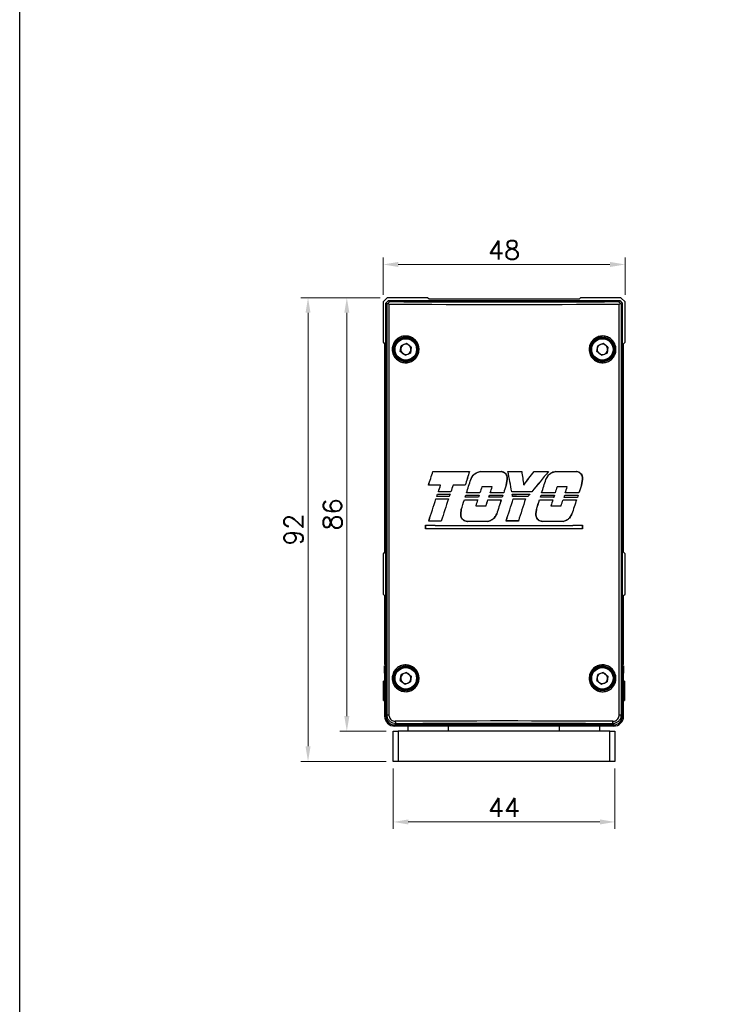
# Model space of a CAD drawing. Header units: inches. Extents: x 0 to 6721, y -3375 to 1330.
# Tile 95 of 196: x 3174 to 3312, y 329 to 524. Entities that reach past the tile are written whole.
import ezdxf

# ---------------------------------------------------------------- set-up
doc = ezdxf.new("R2010")
doc.units = ezdxf.units.IN
doc.header["$MEASUREMENT"] = 0
doc.linetypes.add('SLD-實線', pattern=[0])
doc.layers.add('AM_5', color=3, linetype='Continuous', lineweight=15)
doc.styles.add('尺寸標註', font='romans.shx', dxfattribs={"bigfont": 'CHINESET.SHX'})
doc.dimstyles.new('複本(3) CNS2-1$0', dxfattribs={"dimtxt": 3.7, "dimasz": 3, "dimexe": 1.4, "dimexo": 1.4, "dimgap": 1, "dimtad": 1, "dimtoh": 1, "dimdsep": 46, "dimtxsty": '尺寸標註', "dimcen": 0, "dimclrd": 2, "dimclre": 2, "dimclrt": 3, "dimadec": 0, "dimazin": 2, "dimtp": 0.1, "dimtm": 0.1, "dimtfac": 0.71, "dimtmove": 0, "dimatfit": 0, "dimfxl": 0, "dimlwd": 13, "dimlwe": 13, "dimarcsym": 0})

# ---------------------------------------------------------------- blocks, each defined once
blk = doc.blocks.new('*D317')
at = {"layer": 'AM_5', "color": 2, "lineweight": 13}
for p, q in [((3246.01, 469.55), (3246.01, 476.96)), ((3294.01, 469.55), (3294.01, 476.96)), ((3249.01, 475.56), (3291.01, 475.56))]:
    blk.add_line(p, q, dxfattribs=at)
at = {"layer": 'AM_5', "color": 2}
for points in [[(3249.01, 476.06), (3249.01, 475.06), (3246.01, 475.56)], [(3291.01, 476.06), (3291.01, 475.06), (3294.01, 475.56)]]:
    blk.add_solid(points, dxfattribs=at)
at = {"layer": 'Defpoints', "color": 0}
for p in [(3294.01, 475.56), (3246.01, 468.15), (3294.01, 468.15)]:
    blk.add_point(p, dxfattribs=at)
at = {"layer": 'AM_5', "color": 3, "insert": (3270.01, 478.41), "char_height": 3.7, "attachment_point": 5, "style": '尺寸標註'}
blk.add_mtext('48', dxfattribs=at)
blk = doc.blocks.new('*D318')
at = {"layer": 'AM_5', "color": 2, "lineweight": 13}
for p, q in [((3248.01, 375.57), (3248.01, 363.57)), ((3292.01, 375.57), (3292.01, 363.57)), ((3251.01, 364.97), (3289.01, 364.97))]:
    blk.add_line(p, q, dxfattribs=at)
at = {"layer": 'AM_5', "color": 2}
for points in [[(3251.01, 365.47), (3251.01, 364.47), (3248.01, 364.97)], [(3289.01, 365.47), (3289.01, 364.47), (3292.01, 364.97)]]:
    blk.add_solid(points, dxfattribs=at)
at = {"layer": 'Defpoints', "color": 0}
for p in [(3248.01, 376.97), (3292.01, 376.97), (3292.01, 364.97)]:
    blk.add_point(p, dxfattribs=at)
at = {"layer": 'AM_5', "color": 3, "insert": (3270.01, 367.82), "char_height": 3.7, "attachment_point": 5, "style": '尺寸標註'}
blk.add_mtext('44', dxfattribs=at)
blk = doc.blocks.new('*D319')
at = {"layer": 'AM_5', "color": 2, "lineweight": 13}
for p, q in [((3245.43, 468.97), (3229.71, 468.97)), ((3231.11, 379.97), (3231.11, 465.97)), ((3246.61, 376.97), (3229.71, 376.97))]:
    blk.add_line(p, q, dxfattribs=at)
at = {"layer": 'AM_5', "color": 2}
for points in [[(3230.61, 465.97), (3231.61, 465.97), (3231.11, 468.97)], [(3230.61, 379.97), (3231.61, 379.97), (3231.11, 376.97)]]:
    blk.add_solid(points, dxfattribs=at)
at = {"layer": 'Defpoints', "color": 0}
for p in [(3231.11, 468.97), (3246.83, 468.97), (3248.01, 376.97)]:
    blk.add_point(p, dxfattribs=at)
at = {"layer": 'AM_5', "color": 3, "insert": (3228.26, 422.97), "char_height": 3.7, "attachment_point": 5, "rotation": 90, "style": '尺寸標註'}
blk.add_mtext('92', dxfattribs=at)
blk = doc.blocks.new('*D320')
at = {"layer": 'AM_5', "color": 2, "lineweight": 13}
for p, q in [((3245.43, 468.97), (3237.41, 468.97)), ((3238.81, 465.97), (3238.81, 385.97)), ((3246.61, 382.97), (3237.41, 382.97))]:
    blk.add_line(p, q, dxfattribs=at)
at = {"layer": 'AM_5', "color": 2}
for points in [[(3238.31, 465.97), (3239.31, 465.97), (3238.81, 468.97)], [(3238.31, 385.97), (3239.31, 385.97), (3238.81, 382.97)]]:
    blk.add_solid(points, dxfattribs=at)
at = {"layer": 'Defpoints', "color": 0}
for p in [(3246.83, 468.97), (3238.81, 382.97), (3248.01, 382.97)]:
    blk.add_point(p, dxfattribs=at)
at = {"layer": 'AM_5', "color": 3, "insert": (3235.96, 425.97), "char_height": 3.7, "attachment_point": 5, "rotation": 90, "style": '尺寸標註'}
blk.add_mtext('86', dxfattribs=at)

msp = doc.modelspace()

# ---------------------------------------------------------------- linework, layer by layer
at = {"color": 7, "linetype": 'SLD-實線', "lineweight": 25}
for p, q in [((3246.831, 468.967), (3246.009, 468.145)), ((3254.831, 468.967), (3246.831, 468.967)), ((3255.131, 468.667), (3254.831, 468.967)), ((3285.186, 468.967), (3284.886, 468.667)), ((3293.186, 468.967), (3285.186, 468.967)), ((3294.009, 468.145), (3293.186, 468.967)), ((3246.009, 468.145), (3246.009, 460.145)), ((3246.559, 467.917), (3247.059, 468.417)), ((3246.788, 467.688), (3246.559, 467.917)), ((3246.559, 385.967), (3246.559, 467.917)), ((3246.788, 386.196), (3246.788, 467.688)), ((3247.059, 468.417), (3292.959, 468.417)), ((3247.059, 468.417), (3247.288, 468.188)), ((3247.163, 467.688), (3247.163, 386.196)), ((3284.886, 468.667), (3255.131, 468.667)), ((3292.729, 468.188), (3292.959, 468.417)), ((3292.854, 386.196), (3292.854, 467.688)), ((3292.959, 468.417), (3293.459, 467.917)), ((3293.459, 467.917), (3293.23, 467.688)), ((3293.23, 467.688), (3293.23, 386.196)), ((3293.459, 467.917), (3293.459, 385.967)), ((3294.009, 460.145), (3294.009, 468.145)), ((3246.009, 460.145), (3246.309, 459.845)), ((3246.309, 459.845), (3246.309, 418.467)), ((3249.417, 458.267), (3249.573, 459.437)), ((3250.664, 459.888), (3249.573, 459.437)), ((3251.6, 459.168), (3250.664, 459.888)), ((3251.6, 459.168), (3251.445, 457.998)), ((3288.417, 458.267), (3288.573, 459.437)), ((3289.664, 459.888), (3288.573, 459.437)), ((3290.6, 459.168), (3289.664, 459.888)), ((3290.6, 459.168), (3290.445, 457.998)), ((3293.709, 459.845), (3294.009, 460.145)), ((3293.709, 418.467), (3293.709, 459.845)), ((3250.353, 457.547), (3249.417, 458.267)), ((3250.353, 457.547), (3251.445, 457.998)), ((3289.353, 457.547), (3288.417, 458.267)), ((3289.353, 457.547), (3290.445, 457.998)), ((3255.886, 434.498), (3255.888, 434.494)), ((3263.154, 434.483), (3263.149, 434.479)), ((3265.332, 434.481), (3265.332, 434.477)), ((3269.395, 434.478), (3269.395, 434.475)), ((3270.783, 434.479), (3270.787, 434.475)), ((3273.499, 434.48), (3273.496, 434.476)), ((3275.985, 434.482), (3275.987, 434.478)), ((3278.824, 434.486), (3278.817, 434.482)), ((3280.24, 434.488), (3280.241, 434.485)), ((3284.305, 434.498), (3284.304, 434.495)), ((3254.997, 431.765), (3255.002, 431.769)), ((3257.411, 431.772), (3257.416, 431.775)), ((3259.877, 431.777), (3259.875, 431.781)), ((3262.279, 431.781), (3262.276, 431.785)), ((3263.399, 432.918), (3263.403, 432.917)), ((3270.406, 431.757), (3270.624, 432.936)), ((3270.409, 431.756), (3270.406, 431.757)), ((3270.628, 432.935), (3270.409, 431.756)), ((3270.628, 432.935), (3270.624, 432.936)), ((3273.905, 431.819), (3273.903, 431.81)), ((3278.306, 432.919), (3278.309, 432.918)), ((3285.336, 431.751), (3285.556, 432.932)), ((3285.34, 431.75), (3285.336, 431.751)), ((3285.559, 432.932), (3285.34, 431.75)), ((3285.559, 432.932), (3285.556, 432.932)), ((3256.818, 430.006), (3256.821, 430.002)), ((3256.981, 430.438), (3256.986, 430.442)), ((3259.278, 430), (3259.273, 429.997)), ((3259.449, 430.444), (3259.447, 430.447)), ((3262.431, 429.808), (3262.434, 429.804)), ((3262.544, 430.262), (3262.549, 430.266)), ((3265.07, 429.805), (3265.065, 429.801)), ((3265.22, 430.266), (3265.217, 430.269)), ((3265.608, 431.472), (3265.605, 431.476)), ((3267.147, 429.803), (3267.149, 429.8)), ((3267.262, 430.267), (3267.267, 430.271)), ((3267.65, 431.474), (3267.655, 431.477)), ((3269.779, 429.802), (3269.774, 429.799)), ((3269.93, 430.268), (3269.928, 430.271)), ((3271.535, 430.454), (3271.538, 430.458)), ((3271.618, 429.989), (3271.623, 429.986)), ((3275.114, 429.992), (3275.107, 429.988)), ((3275.481, 430.452), (3275.48, 430.455)), ((3277.34, 429.808), (3277.343, 429.804)), ((3277.453, 430.262), (3277.458, 430.266)), ((3279.989, 429.812), (3279.984, 429.808)), ((3280.134, 430.258), (3280.132, 430.261)), ((3280.523, 431.464), (3280.52, 431.467)), ((3282.046, 429.816), (3282.049, 429.813)), ((3282.153, 430.254), (3282.157, 430.257)), ((3282.539, 431.459), (3282.544, 431.463)), ((3284.716, 429.823), (3284.711, 429.82)), ((3284.855, 430.247), (3284.852, 430.25)), ((3256.493, 429.083), (3256.496, 429.08)), ((3256.668, 429.545), (3256.673, 429.548)), ((3258.96, 429.077), (3258.955, 429.074)), ((3259.132, 429.55), (3259.13, 429.554)), ((3262.131, 428.885), (3262.134, 428.881)), ((3262.289, 429.369), (3262.294, 429.373)), ((3264.771, 428.882), (3264.766, 428.878)), ((3264.93, 429.373), (3264.927, 429.376)), ((3266.811, 428.88), (3266.813, 428.876)), ((3267.007, 429.374), (3267.012, 429.378)), ((3269.443, 428.879), (3269.438, 428.875)), ((3269.64, 429.375), (3269.637, 429.378)), ((3271.707, 429.562), (3271.709, 429.565)), ((3271.822, 429.066), (3271.824, 429.062)), ((3274.262, 429.067), (3274.258, 429.064)), ((3274.758, 429.56), (3274.756, 429.563)), ((3277.041, 428.884), (3277.043, 428.88)), ((3277.199, 429.37), (3277.203, 429.374)), ((3279.688, 428.888), (3279.683, 428.884)), ((3279.844, 429.366), (3279.841, 429.369)), ((3281.711, 428.892), (3281.714, 428.888)), ((3281.899, 429.361), (3281.904, 429.365)), ((3284.379, 428.899), (3284.374, 428.895)), ((3284.564, 429.355), (3284.561, 429.358)), ((3261.412, 426.074), (3261.514, 426.969)), ((3261.412, 426.074), (3261.415, 426.073)), ((3261.517, 426.968), (3261.415, 426.073)), ((3261.514, 426.969), (3261.517, 426.968)), ((3264.383, 427.687), (3264.378, 427.683)), ((3266.423, 427.685), (3266.425, 427.681)), ((3268.541, 426.076), (3268.538, 426.077)), ((3276.324, 426.073), (3276.426, 426.968)), ((3276.324, 426.073), (3276.328, 426.073)), ((3276.429, 426.968), (3276.328, 426.073)), ((3276.426, 426.968), (3276.429, 426.968)), ((3279.299, 427.692), (3279.295, 427.688)), ((3281.324, 427.696), (3281.326, 427.692)), ((3283.467, 426.07), (3283.463, 426.072)), ((3255.062, 424.648), (3255.067, 424.651)), ((3257.541, 424.654), (3257.538, 424.658)), ((3262.729, 424.591), (3262.729, 424.595)), ((3266.793, 424.595), (3266.792, 424.599)), ((3270.407, 424.669), (3270.412, 424.673)), ((3272.846, 424.668), (3272.844, 424.672)), ((3277.638, 424.591), (3277.638, 424.594)), ((3281.703, 424.583), (3281.702, 424.587)), ((3254.424, 423.819), (3254.428, 423.815)), ((3254.424, 423.122), (3254.424, 423.819)), ((3254.424, 423.122), (3254.428, 423.125)), ((3254.428, 423.815), (3254.428, 423.125)), ((3285.593, 423.819), (3285.59, 423.815)), ((3285.59, 423.125), (3285.59, 423.815)), ((3285.593, 423.122), (3285.59, 423.125)), ((3285.593, 423.819), (3285.593, 423.122)), ((3246.309, 418.467), (3246.009, 418.167)), ((3246.009, 418.167), (3246.009, 410.167)), ((3294.009, 418.167), (3293.709, 418.467)), ((3294.009, 410.167), (3294.009, 418.167)), ((3246.009, 410.167), (3246.309, 409.867)), ((3246.309, 409.867), (3246.309, 396.267)), ((3293.709, 409.867), (3294.009, 410.167)), ((3293.709, 396.267), (3293.709, 409.867)), ((3246.309, 396.267), (3246.559, 396.017)), ((3246.309, 395.967), (3246.559, 395.967)), ((3246.309, 394.467), (3246.309, 395.967)), ((3246.488, 396.088), (3246.488, 395.967)), ((3250.664, 394.638), (3249.573, 394.187)), ((3250.664, 394.638), (3251.6, 393.918)), ((3289.664, 394.638), (3288.573, 394.187)), ((3289.664, 394.638), (3290.6, 393.918)), ((3293.459, 396.017), (3293.709, 396.267)), ((3293.459, 395.967), (3293.709, 395.967)), ((3293.529, 395.967), (3293.529, 396.088)), ((3293.709, 395.967), (3293.709, 394.467)), ((3246.309, 392.867), (3246.109, 392.867)), ((3246.109, 389.067), (3246.109, 392.867)), ((3246.309, 394.467), (3246.309, 385.967)), ((3249.417, 393.017), (3249.573, 394.187)), ((3249.417, 393.017), (3250.353, 392.297)), ((3250.353, 392.297), (3251.445, 392.748)), ((3251.6, 393.918), (3251.445, 392.748)), ((3288.417, 393.017), (3288.573, 394.187)), ((3288.417, 393.017), (3289.353, 392.297)), ((3289.353, 392.297), (3290.445, 392.748)), ((3290.6, 393.918), (3290.445, 392.748)), ((3293.709, 385.967), (3293.709, 394.467)), ((3293.909, 392.867), (3293.709, 392.867)), ((3293.909, 392.867), (3293.909, 390.967)), ((3293.909, 390.967), (3293.909, 389.067)), ((3246.109, 389.067), (3246.309, 389.067)), ((3293.709, 389.067), (3293.909, 389.067)), ((3246.559, 385.967), (3246.788, 386.196)), ((3246.788, 386.196), (3247.163, 386.196)), ((3292.854, 386.196), (3293.23, 386.196)), ((3293.23, 386.196), (3293.459, 385.967)), ((3248.009, 376.967), (3248.009, 382.967)), ((3248.009, 382.967), (3249.009, 382.967)), ((3248.543, 384.452), (3248.308, 384.217)), ((3291.709, 384.217), (3248.308, 384.217)), ((3291.709, 383.967), (3248.309, 383.967)), ((3249.009, 382.967), (3249.009, 376.967)), ((3291.009, 382.967), (3249.009, 382.967)), ((3251.009, 382.967), (3251.009, 383.967)), ((3259.009, 382.967), (3259.009, 383.967)), ((3281.009, 382.967), (3281.009, 383.967)), ((3289.009, 382.967), (3289.009, 383.967)), ((3291.009, 376.967), (3291.009, 382.967)), ((3291.009, 382.967), (3292.009, 382.967)), ((3291.709, 384.217), (3291.474, 384.452)), ((3292.009, 382.967), (3292.009, 376.967)), ((3249.009, 376.967), (3248.009, 376.967)), ((3291.009, 376.967), (3249.009, 376.967)), ((3292.009, 376.967), (3291.009, 376.967))]:
    msp.add_line(p, q, dxfattribs=at)
at = {"color": 8, "linetype": 'SLD-實線', "lineweight": 25}
for p, q in [((3246.559, 394.467), (3246.309, 394.467)), ((3293.709, 394.467), (3293.459, 394.467)), ((3246.559, 385.967), (3246.309, 385.967)), ((3293.459, 385.967), (3293.709, 385.967)), ((3248.309, 384.217), (3248.309, 383.967)), ((3291.709, 384.217), (3291.709, 383.967))]:
    msp.add_line(p, q, dxfattribs=at)
msp.add_lwpolyline([(3173.908, 264.762), (3173.908, 769.318), (3728.133, 769.318), (3728.133, 264.762)])
msp.add_lwpolyline([(3173.908, 769.318), (3728.133, 769.318), (3728.133, 0), (3173.908, 0)], close=True)
at = {"color": 7, "linetype": 'SLD-實線', "lineweight": 25}
for centre, radius in [((3250.509, 458.717), 2.4), ((3289.509, 458.717), 2.4), ((3250.509, 458.717), 2.25), ((3250.509, 458.717), 2.125), ((3289.509, 458.717), 2.25), ((3289.509, 458.717), 2.125), ((3250.509, 393.467), 2.4), ((3250.509, 393.467), 2.25), ((3250.509, 393.467), 2.125), ((3289.509, 393.467), 2.4), ((3289.509, 393.467), 2.25), ((3289.509, 393.467), 2.125)]:
    msp.add_circle(centre, radius, dxfattribs=at)
for centre, radius, start, end in [((3250.509, 458.717), 1.022, 112.44828, 172.44828), ((3250.509, 458.717), 1.022, 52.44828, 112.44828), ((3250.509, 458.717), 1.023, 352.44828, 52.44828), ((3289.509, 458.717), 1.023, 112.44828, 172.44828), ((3289.509, 458.717), 1.023, 52.44828, 112.44828), ((3289.509, 458.717), 1.023, 352.44828, 52.44828), ((3250.509, 458.717), 1.023, 172.44828, 232.44828), ((3250.509, 458.717), 1.023, 232.44828, 292.44828), ((3250.509, 458.717), 1.023, 292.44828, 352.44828), ((3289.509, 458.717), 1.022, 172.44828, 232.44828), ((3289.509, 458.717), 1.023, 232.44828, 292.44828), ((3289.509, 458.717), 1.023, 292.44828, 352.44828), ((3250.509, 393.467), 1.023, 172.44828, 232.44828), ((3250.509, 393.467), 1.022, 112.44828, 172.44828), ((3250.509, 393.467), 1.023, 232.44828, 292.44828), ((3250.509, 393.467), 1.022, 52.44828, 112.44828), ((3250.509, 393.467), 1.023, 292.44828, 352.44828), ((3250.509, 393.467), 1.023, 352.44828, 52.44828), ((3289.509, 393.467), 1.023, 172.44828, 232.44828), ((3289.509, 393.467), 1.022, 112.44828, 172.44828), ((3289.509, 393.467), 1.023, 232.44828, 292.44828), ((3289.509, 393.467), 1.022, 52.44828, 112.44828), ((3289.509, 393.467), 1.023, 292.44828, 352.44828), ((3289.509, 393.467), 1.023, 352.44828, 52.44828), ((3248.309, 385.967), 2, 180, 270), ((3249.066, 384.839), 0.651, 170.02266, 216.52657), ((3290.952, 384.839), 0.651, 323.47343, 9.97734), ((3291.709, 385.967), 2, 270, 0)]:
    msp.add_arc(centre, radius, start, end, dxfattribs=at)
for centre, major_axis, ratio, start_param, end_param in [((3247.288, 468.188), (0.5, 0.5), 0.0174524, 3.14159, 4.0571946), ((3270.009, 469.226), (91.5, 0), 0.0173597, 4.4600384, 4.9647396), ((3270.009, 469.726), (91, 0), 0.0174551, 4.4600419, 4.9647378), ((3292.73, 468.188), (-0.5, 0.5), 0.0174471, 2.225957, 3.1416006), ((3270.009, 483.153), (91.487, 282.143), 0.005384, 4.530978, 4.5408184), ((3270.009, 483.153), (91.687, 282.76), 0.005384, 4.5313948, 4.5411875), ((3270.009, 436.076), (91.5, 0), 0.0174551, 4.5574208, 4.6374048), ((3270.009, 436.076), (91.7, 0), 0.0174551, 4.5577899, 4.6375161), ((3270.009, 450.454), (91.687, 282.76), 0.005384, 1.6290668, 1.6386152), ((3270.009, 450.454), (91.487, 282.143), 0.005384, 1.6291781, 1.6387722), ((3270.009, 436.076), (91.5, 0), 0.0174551, 4.6612548, 4.705684), ((3270.009, 436.076), (91.7, 0), 0.0174551, 4.6613688, 4.7056978), ((3270.009, 436.076), (91.5, 0), 0.0174551, 4.7208466, 4.7505433), ((3270.009, 429.927), (-91.487, 489.546), 0.0032065, 4.7128673, 4.7210877), ((3270.009, 436.076), (91.7, 0), 0.0174551, 4.720874, 4.7504273), ((3270.009, 429.927), (-91.687, 490.616), 0.0032065, 4.7128721, 4.7210603), ((3270.009, 467.97), (-91.686, 601.704), 0.0026294, 1.6260888, 1.6305272), ((3270.009, 467.97), (-91.486, 600.392), 0.0026294, 1.6262049, 1.6306446), ((3270.009, 429.427), (91.691, 117.288), 0.0107505, 4.741115, 4.7638766), ((3270.009, 429.427), (91.491, 117.032), 0.0107505, 4.7412323, 4.7640007), ((3270.009, 421.335), (91.692, 110.88), 0.0111237, 1.4611427, 1.4976479), ((3270.009, 421.335), (91.492, 110.638), 0.0111237, 1.4608496, 1.4974992), ((3270.009, 436.076), (91.5, 0), 0.0174551, 4.7777514, 4.808885), ((3270.009, 436.076), (91.7, 0), 0.0174551, 4.7776273, 4.8085919), ((3270.009, 436.076), (91.5, 0), 0.0174551, 4.8244453, 4.8692709), ((3270.009, 436.076), (91.7, 0), 0.0174551, 4.8242023, 4.868925), ((3270.009, 430.19), (91.5, 0), 0.0174551, 1.7089148, 1.7356048), ((3270.009, 430.19), (91.7, 0), 0.0174551, 1.7085582, 1.7351881), ((3270.009, 476.096), (91.487, 284.465), 0.0053442, 4.5529082, 4.5576552), ((3270.009, 476.096), (91.687, 285.087), 0.0053442, 4.5532754, 4.5580118), ((3270.009, 458.087), (91.687, 285.087), 0.0053442, 1.6649211, 1.6696185), ((3270.009, 458.087), (91.487, 284.465), 0.0053442, 1.6651361, 1.6698438), ((3270.009, 430.19), (91.7, 0), 0.0174551, 1.6552176, 1.6815364), ((3270.009, 430.19), (91.5, 0), 0.0174551, 1.6553747, 1.6817514), ((3270.009, 458.664), (91.487, 284.465), 0.0053442, 4.6140993, 4.623478), ((3270.009, 458.664), (91.687, 285.087), 0.0053442, 4.6143305, 4.6236723), ((3270.009, 425.296), (91.687, 285.087), 0.0053442, 1.5498515, 1.5550641), ((3270.009, 425.296), (91.487, 284.465), 0.0053442, 1.5498054, 1.5550382), ((3270.009, 412.321), (91.487, 284.465), 0.0053442, 4.7772197, 4.7865799), ((3270.009, 412.321), (91.687, 285.087), 0.0053442, 4.7770942, 4.7864177), ((3270.009, 378.954), (91.687, 285.087), 0.0053442, 1.3862437, 1.3915972), ((3270.009, 378.954), (91.487, 284.465), 0.0053442, 1.3858353, 1.39121), ((3270.009, 475.759), (91.487, 281.924), 0.0053878, 4.5494688, 4.5511268), ((3270.009, 475.759), (91.687, 282.54), 0.0053878, 4.5498439, 4.5514729), ((3270.009, 431.586), (91.5, 0), 0.0174551, 4.567728, 4.5948407), ((3270.009, 431.586), (91.7, 0), 0.0174551, 4.5680741, 4.5950453), ((3270.009, 428.857), (91.5, 0), 0.0174551, 1.6864591, 1.7136618), ((3270.009, 428.857), (91.7, 0), 0.0174551, 1.6862338, 1.7132946), ((3270.009, 457.921), (91.687, 282.54), 0.0053878, 1.6715387, 1.6731136), ((3270.009, 457.921), (91.487, 281.924), 0.0053878, 1.6717433, 1.6733467), ((3270.009, 458.306), (91.487, 281.924), 0.0053878, 4.6113164, 4.6128803), ((3270.009, 458.306), (91.687, 282.54), 0.0053878, 4.6115539, 4.6130894), ((3270.009, 431.4), (91.5, 0), 0.0174551, 4.6294815, 4.6583887), ((3270.009, 431.4), (91.7, 0), 0.0174551, 4.6296907, 4.6584542), ((3270.009, 428.671), (91.5, 0), 0.0174551, 1.6231565, 1.6524707), ((3270.009, 428.671), (91.7, 0), 0.0174551, 1.62307, 1.6522395), ((3270.009, 439.853), (91.687, 282.54), 0.0053878, 1.6081299, 1.6096359), ((3270.009, 439.853), (91.487, 281.924), 0.0053878, 1.6081953, 1.6097295), ((3270.009, 439.943), (91.687, 285.087), 0.0053442, 1.6022199, 1.6064547), ((3270.009, 439.943), (91.487, 284.465), 0.0053442, 1.6022972, 1.6065412), ((3270.009, 429.877), (91.7, 0), 0.0174551, 1.5964645, 1.6188352), ((3270.009, 429.877), (91.5, 0), 0.0174551, 1.596573, 1.6189125), ((3270.009, 443.79), (91.487, 281.924), 0.0053878, 4.6629802, 4.664504), ((3270.009, 443.79), (91.687, 282.54), 0.0053878, 4.6631042, 4.6646), ((3270.009, 431.4), (91.5, 0), 0.0174551, 4.6811053, 4.7098766), ((3270.009, 431.4), (91.7, 0), 0.0174551, 4.6812012, 4.7098297), ((3270.009, 444.017), (91.487, 284.465), 0.0053442, 4.6657511, 4.669997), ((3270.009, 428.671), (91.5, 0), 0.0174551, 1.5716535, 1.6008189), ((3270.009, 444.017), (91.687, 285.087), 0.0053442, 4.6658689, 4.6701055), ((3270.009, 428.671), (91.7, 0), 0.0174551, 1.5716794, 1.6007011), ((3270.009, 425.338), (91.687, 282.54), 0.0053878, 1.5567544, 1.5582428), ((3270.009, 425.338), (91.487, 281.924), 0.0053878, 1.5567075, 1.5582239), ((3270.009, 428.857), (91.5, 0), 0.0174551, 1.5109499, 1.5541183), ((3270.009, 428.857), (91.7, 0), 0.0174551, 1.5110986, 1.5541231), ((3270.009, 431.586), (91.5, 0), 0.0174551, 4.7299837, 4.7682176), ((3270.009, 429.89), (-91.487, 444.494), 0.0035189, 4.7109265, 4.7118893), ((3270.009, 431.586), (91.7, 0), 0.0174551, 4.729992, 4.7680146), ((3270.009, 429.89), (-91.687, 445.466), 0.0035189, 4.710936, 4.711881), ((3270.009, 421.284), (91.692, 111.373), 0.0110944, 1.5016958, 1.5055234), ((3270.009, 421.284), (91.492, 111.13), 0.0110944, 1.5014928, 1.505392), ((3270.009, 412.377), (91.487, 281.924), 0.0053878, 4.7744485, 4.7760032), ((3270.009, 412.377), (91.687, 282.54), 0.0053878, 4.7743292, 4.7758557), ((3270.009, 431.4), (91.5, 0), 0.0174551, 4.7926045, 4.8216799), ((3270.009, 431.4), (91.7, 0), 0.0174551, 4.792457, 4.8213875), ((3270.009, 428.671), (91.5, 0), 0.0174551, 1.4599056, 1.4893503), ((3270.009, 428.671), (91.7, 0), 0.0174551, 1.4601765, 1.4894758), ((3270.009, 393.925), (91.687, 282.54), 0.0053878, 1.4451966, 1.4467635), ((3270.009, 393.925), (91.487, 281.924), 0.0053878, 1.4449042, 1.4464997), ((3270.009, 393.6), (91.687, 285.087), 0.0053442, 1.4392959, 1.4435612), ((3270.009, 393.6), (91.487, 284.465), 0.0053442, 1.4390154, 1.4432903), ((3270.009, 429.877), (91.7, 0), 0.0174551, 1.4336654, 1.4559112), ((3270.009, 429.877), (91.5, 0), 0.0174551, 1.4334169, 1.4556307), ((3270.009, 397.862), (91.487, 281.924), 0.0053878, 4.8261031, 4.8277268), ((3270.009, 397.862), (91.687, 282.54), 0.0053878, 4.8258704, 4.8274654), ((3270.009, 431.4), (91.5, 0), 0.0174551, 4.844328, 4.8738283), ((3270.009, 431.4), (91.7, 0), 0.0174551, 4.8440667, 4.8734192), ((3270.009, 397.675), (91.487, 284.465), 0.0053442, 4.8288865, 4.8331531), ((3270.009, 428.671), (91.5, 0), 0.0174551, 1.4078253, 1.4376835), ((3270.009, 397.675), (91.687, 285.087), 0.0053442, 4.8286474, 4.8329046), ((3270.009, 428.671), (91.7, 0), 0.0174551, 1.4082125, 1.4379226), ((3270.009, 379.409), (91.687, 282.54), 0.0053878, 1.3931649, 1.3948245), ((3270.009, 379.409), (91.487, 281.924), 0.0053878, 1.3927557, 1.3944446), ((3270.009, 476.252), (91.487, 284.465), 0.0053442, 4.5316885, 4.5475216), ((3270.009, 476.252), (91.687, 285.087), 0.0053442, 4.5321035, 4.5478758), ((3270.009, 430.663), (91.5, 0), 0.0174551, 4.5641369, 4.5913447), ((3270.009, 430.663), (91.7, 0), 0.0174551, 4.5644911, 4.5915572), ((3270.009, 427.965), (91.5, 0), 0.0174551, 1.6899479, 1.7171153), ((3270.009, 427.965), (91.7, 0), 0.0174551, 1.6897149, 1.7167402), ((3270.009, 458.244), (91.687, 285.087), 0.0053442, 1.6750128, 1.6905981), ((3270.009, 458.244), (91.487, 284.465), 0.0053442, 1.6752253, 1.6908699), ((3270.009, 458.567), (91.487, 284.465), 0.0053442, 4.6027992, 4.6095731), ((3270.009, 458.567), (91.687, 285.087), 0.0053442, 4.60304, 4.6097895), ((3270.009, 430.476), (91.5, 0), 0.0174551, 4.6261884, 4.6551116), ((3270.009, 430.476), (91.7, 0), 0.0174551, 4.6264048, 4.6551842), ((3270.009, 427.778), (91.5, 0), 0.0174551, 1.6263307, 1.6552677), ((3270.009, 427.778), (91.7, 0), 0.0174551, 1.6262372, 1.6550301), ((3270.009, 439.853), (91.687, 282.54), 0.0053878, 1.6113999, 1.615632), ((3270.009, 439.853), (91.487, 281.924), 0.0053878, 1.6114724, 1.6157139), ((3270.009, 443.901), (91.487, 281.924), 0.0053878, 4.6565878, 4.6608327), ((3270.009, 443.901), (91.687, 282.54), 0.0053878, 4.6567011, 4.6609367), ((3270.009, 430.476), (91.5, 0), 0.0174551, 4.6774339, 4.7062066), ((3270.009, 430.476), (91.7, 0), 0.0174551, 4.6775379, 4.7061679), ((3270.009, 427.778), (91.5, 0), 0.0174551, 1.5748251, 1.6036039), ((3270.009, 427.778), (91.7, 0), 0.0174551, 1.574844, 1.6034799), ((3270.009, 425.422), (91.687, 285.087), 0.0053442, 1.5604021, 1.5702175), ((3270.009, 425.422), (91.487, 284.465), 0.0053442, 1.5603634, 1.5702165), ((3270.009, 428.645), (91.487, 284.465), 0.0053442, 4.7001318, 4.715589), ((3270.009, 428.645), (91.687, 285.087), 0.0053442, 4.7001745, 4.7155735), ((3270.009, 427.965), (91.5, 0), 0.0174551, 1.5188669, 1.5522388), ((3270.009, 427.965), (91.7, 0), 0.0174551, 1.5189983, 1.5522483), ((3270.009, 430.663), (91.5, 0), 0.0174551, 4.7322043, 4.758894), ((3270.009, 430.663), (91.7, 0), 0.0174551, 4.7321888, 4.7587401), ((3270.009, 410.636), (91.687, 285.087), 0.0053442, 1.5078299, 1.5232611), ((3270.009, 410.636), (91.487, 284.465), 0.0053442, 1.507676, 1.5231657), ((3270.009, 412.224), (91.487, 284.465), 0.0053442, 4.7659615, 4.7727045), ((3270.009, 412.224), (91.687, 285.087), 0.0053442, 4.7658454, 4.7725642), ((3270.009, 430.476), (91.5, 0), 0.0174551, 4.7893198, 4.8183759), ((3270.009, 430.476), (91.7, 0), 0.0174551, 4.7891795, 4.8180907), ((3270.009, 427.778), (91.5, 0), 0.0174551, 1.4631009, 1.4921356), ((3270.009, 427.778), (91.7, 0), 0.0174551, 1.4633648, 1.4922549), ((3270.009, 393.925), (91.687, 282.54), 0.0053878, 1.4484934, 1.4527575), ((3270.009, 393.925), (91.487, 281.924), 0.0053878, 1.4482082, 1.4524819), ((3270.009, 397.972), (91.487, 281.924), 0.0053878, 4.8197668, 4.8240339), ((3270.009, 397.972), (91.687, 282.54), 0.0053878, 4.8195231, 4.8237807), ((3270.009, 430.476), (91.5, 0), 0.0174551, 4.8406351, 4.8700956), ((3270.009, 430.476), (91.7, 0), 0.0174551, 4.8403819, 4.869695), ((3270.009, 427.778), (91.5, 0), 0.0174551, 1.4110458, 1.440481), ((3270.009, 427.778), (91.7, 0), 0.0174551, 1.4114257, 1.4407137), ((3270.009, 379.079), (91.687, 285.087), 0.0053442, 1.396875, 1.406925), ((3270.009, 379.079), (91.487, 284.465), 0.0053442, 1.3964744, 1.4065638), ((3270.009, 429.281), (91.7, 0), 0.0174551, 4.6509521, 4.6733023), ((3270.009, 429.281), (91.5, 0), 0.0174551, 4.6508702, 4.673189), ((3270.009, 429.281), (91.7, 0), 0.0174551, 4.8138266, 4.8361243), ((3270.009, 429.281), (91.5, 0), 0.0174551, 4.8141022, 4.836368), ((3270.009, 423.072), (91.5, 0), 0.0174551, 1.7074852, 1.7348815), ((3270.009, 423.072), (91.7, 0), 0.0174551, 1.7072134, 1.7344665), ((3270.009, 422.999), (91.7, 0), 0.0174551, 1.605879, 1.6502675), ((3270.009, 422.999), (91.5, 0), 0.0174551, 1.6059521, 1.6504415), ((3270.009, 423.072), (91.5, 0), 0.0174551, 1.539781, 1.5664382), ((3270.009, 423.072), (91.7, 0), 0.0174551, 1.5398764, 1.5663955), ((3270.009, 422.999), (91.7, 0), 0.0174551, 1.4429271, 1.4875037), ((3270.009, 422.999), (91.5, 0), 0.0174551, 1.4426423, 1.4873211), ((3270.009, 425.392), (91.5, 0), 0.0174551, 4.5412331, 4.8835448), ((3270.009, 421.548), (91.5, 0), 0.0174551, 1.3996405, 1.7419522), ((3270.009, 425.392), (91.7, 0), 0.0174551, 4.5416494, 4.8831286), ((3270.009, 421.548), (91.7, 0), 0.0174551, 1.4000568, 1.7415359), ((3248.309, 385.968), (1.238, 1.238), 0.9996955, 2.3563468, 3.9268385), ((3270.009, 383.408), (91.5, 0), 0.0173597, 1.3326658, 1.8089269), ((3291.708, 385.968), (-1.238, 1.238), 0.9996955, 2.3563468, 3.9268385), ((3270.009, 382.908), (91, 0), 0.0174551, 1.3326658, 1.8089269)]:
    msp.add_ellipse(centre, major_axis=major_axis, ratio=ratio, start_param=start_param, end_param=end_param, dxfattribs=at)
for points, knots in [([(3246.99, 467.877), (3247.031, 467.918), (3247.107, 467.995), (3247.2, 468.091), (3247.261, 468.155), (3247.287, 468.184), (3247.288, 468.187), (3247.288, 468.188)], [0, 0, 0, 0, 0.27590545, 0.51436695, 0.70761971, 0.90156426, 1, 1, 1, 1]), ([(3247.163, 467.688), (3247.162, 467.689), (3247.101, 467.753), (3247.045, 467.815), (3246.99, 467.877)], [0, 0, 0, 0, 0.0166947, 1, 1, 1, 1]), ([(3292.729, 468.188), (3292.731, 468.185), (3292.735, 468.178), (3292.777, 468.133), (3292.848, 468.059), (3292.935, 467.969), (3293.001, 467.903), (3293.027, 467.877)], [0, 0, 0, 0, 0.1861334, 0.3725441, 0.5549838, 0.824738, 1, 1, 1, 1]), ([(3292.854, 467.688), (3292.855, 467.689), (3292.917, 467.753), (3292.972, 467.815), (3293.027, 467.877)], [0, 0, 0, 0, 0.0166963, 1, 1, 1, 1]), ([(3247.829, 458.45), (3247.822, 458.563), (3247.797, 458.966), (3247.939, 459.66), (3248.376, 460.426), (3249.046, 461.015), (3249.884, 461.359), (3250.805, 461.406), (3251.696, 461.138), (3252.442, 460.585), (3252.892, 459.91), (3253.133, 459.161), (3253.165, 458.373), (3252.905, 457.518), (3252.381, 456.793), (3251.646, 456.277), (3250.774, 456.027), (3249.857, 456.08), (3249.002, 456.442), (3248.323, 457.073), (3247.937, 457.788), (3247.858, 458.27), (3247.829, 458.45)], [0, 0, 0, 0, 0.020191, 0.0717757, 0.1234394, 0.1761762, 0.2303945, 0.2857445, 0.3413501, 0.396331, 0.4502392, 0.4837185, 0.5358747, 0.5880374, 0.640374, 0.6933831, 0.7473819, 0.8023908, 0.8579822, 0.913296, 0.9674187, 1, 1, 1, 1]), ([(3248.076, 458.471), (3248.103, 458.303), (3248.175, 457.861), (3248.394, 457.456), (3248.733, 457.008), (3249.159, 456.613), (3249.947, 456.279), (3250.793, 456.229), (3251.597, 456.46), (3252.276, 456.938), (3252.76, 457.608), (3252.999, 458.399), (3252.971, 459.128), (3252.748, 459.821), (3252.332, 460.444), (3251.643, 460.956), (3250.821, 461.204), (3249.972, 461.16), (3249.199, 460.842), (3248.581, 460.297), (3248.178, 459.589), (3248.047, 458.947), (3248.07, 458.575), (3248.076, 458.471)], [0, 0, 0, 0, 0.0325469, 0.0861504, 0.0866469, 0.141975, 0.1976109, 0.2526662, 0.3066922, 0.3597037, 0.4120237, 0.4641594, 0.5162859, 0.5497481, 0.6036375, 0.6586191, 0.7142518, 0.7696483, 0.8239104, 0.8766635, 0.9283033, 0.9798329, 1, 1, 1, 1]), ([(3286.895, 458.443), (3286.888, 458.544), (3286.861, 458.938), (3286.991, 459.63), (3287.426, 460.409), (3288.096, 461.006), (3288.929, 461.354), (3289.842, 461.409), (3290.731, 461.152), (3291.485, 460.609), (3291.947, 459.933), (3292.195, 459.183), (3292.232, 458.399), (3291.985, 457.551), (3291.477, 456.825), (3290.754, 456.297), (3289.883, 456.031), (3288.959, 456.071), (3288.096, 456.424), (3287.411, 457.044), (3287.011, 457.761), (3286.927, 458.25), (3286.895, 458.443)], [0, 0, 0, 0, 0.018168, 0.0703506, 0.1225587, 0.1752875, 0.2289205, 0.2836009, 0.3390689, 0.3945933, 0.4492121, 0.4832653, 0.5348154, 0.5863682, 0.6382463, 0.6913831, 0.7459786, 0.8014976, 0.8570061, 0.911713, 0.9653184, 1, 1, 1, 1]), ([(3287.057, 458.463), (3287.087, 458.285), (3287.163, 457.834), (3287.394, 457.424), (3287.736, 456.984), (3288.167, 456.595), (3288.962, 456.271), (3289.815, 456.233), (3290.618, 456.48), (3291.285, 456.968), (3291.753, 457.639), (3291.981, 458.423), (3291.947, 459.148), (3291.718, 459.841), (3291.292, 460.466), (3290.597, 460.969), (3289.777, 461.206), (3288.935, 461.156), (3288.165, 460.834), (3287.547, 460.282), (3287.146, 459.561), (3287.025, 458.922), (3287.05, 458.557), (3287.057, 458.463)], [0, 0, 0, 0, 0.0346629, 0.0879107, 0.088251, 0.1429525, 0.1984809, 0.2540428, 0.3086857, 0.3618486, 0.4137141, 0.4652183, 0.516708, 0.5507311, 0.6053353, 0.6608874, 0.716404, 0.7711259, 0.8247775, 0.8775012, 0.9296882, 0.9818422, 1, 1, 1, 1]), ([(3263.399, 432.918), (3263.507, 433.153), (3263.724, 433.629), (3264.326, 434.159), (3264.898, 434.412), (3265.245, 434.467), (3265.332, 434.481)], [0, 0, 0, 0, 0.2938947, 0.5961019, 0.8988663, 1, 1, 1, 1]), ([(3265.332, 434.477), (3265.074, 434.419), (3264.557, 434.304), (3263.911, 433.817), (3263.554, 433.313), (3263.431, 432.992), (3263.403, 432.917)], [0, 0, 0, 0, 0.3016724, 0.6048428, 0.9078776, 1, 1, 1, 1]), ([(3269.395, 434.478), (3269.541, 434.457), (3269.835, 434.415), (3270.217, 434.172), (3270.5, 433.826), (3270.652, 433.403), (3270.655, 433.095), (3270.629, 432.943), (3270.628, 432.935)], [0, 0, 0, 0, 0.1973877, 0.3954873, 0.5935791, 0.7916575, 0.9897142, 1, 1, 1, 1]), ([(3270.624, 432.936), (3270.636, 433.068), (3270.661, 433.347), (3270.528, 433.763), (3270.266, 434.124), (3269.896, 434.378), (3269.585, 434.463), (3269.417, 434.474), (3269.395, 434.475)], [0, 0, 0, 0, 0.1781263, 0.3761202, 0.5741209, 0.7721431, 0.9701807, 1, 1, 1, 1]), ([(3278.306, 432.919), (3278.413, 433.154), (3278.631, 433.631), (3279.232, 434.163), (3279.805, 434.418), (3280.152, 434.474), (3280.24, 434.488)], [0, 0, 0, 0, 0.2931451, 0.5948581, 0.8974972, 1, 1, 1, 1]), ([(3280.241, 434.485), (3279.982, 434.426), (3279.463, 434.309), (3278.815, 433.817), (3278.459, 433.311), (3278.337, 432.991), (3278.309, 432.918)], [0, 0, 0, 0, 0.3028694, 0.6074736, 0.9108047, 1, 1, 1, 1]), ([(3285.556, 432.932), (3285.568, 433.066), (3285.593, 433.347), (3285.461, 433.764), (3285.201, 434.128), (3284.833, 434.388), (3284.513, 434.481), (3284.334, 434.493), (3284.304, 434.495)], [0, 0, 0, 0, 0.1758818, 0.3697016, 0.5640829, 0.7607202, 0.9600244, 1, 1, 1, 1]), ([(3284.305, 434.498), (3284.454, 434.477), (3284.755, 434.434), (3285.146, 434.184), (3285.435, 433.828), (3285.586, 433.396), (3285.587, 433.087), (3285.56, 432.937), (3285.559, 432.932)], [0, 0, 0, 0, 0.2001772, 0.4012895, 0.6012528, 0.798579, 0.9933853, 1, 1, 1, 1]), ([(3262.729, 424.591), (3262.58, 424.605), (3262.283, 424.632), (3261.886, 424.857), (3261.586, 425.191), (3261.401, 425.615), (3261.408, 425.919), (3261.412, 426.074)], [0, 0, 0, 0, 0.1985721, 0.3975938, 0.5964141, 0.7945334, 1, 1, 1, 1]), ([(3261.415, 426.073), (3261.411, 425.935), (3261.401, 425.649), (3261.563, 425.237), (3261.847, 424.893), (3262.232, 424.662), (3262.545, 424.596), (3262.71, 424.595), (3262.729, 424.595)], [0, 0, 0, 0, 0.18468, 0.3815274, 0.5786496, 0.7765455, 0.9751855, 1, 1, 1, 1]), ([(3266.792, 424.599), (3267.043, 424.674), (3267.547, 424.826), (3268.178, 425.354), (3268.417, 425.834), (3268.538, 426.077)], [0, 0, 0, 0, 0.3286731, 0.6598436, 1, 1, 1, 1]), ([(3268.541, 426.076), (3268.428, 425.845), (3268.198, 425.377), (3267.577, 424.836), (3267.058, 424.677), (3266.793, 424.595)], [0, 0, 0, 0, 0.3219075, 0.6527993, 1, 1, 1, 1]), ([(3277.638, 424.591), (3277.49, 424.605), (3277.193, 424.633), (3276.796, 424.859), (3276.497, 425.193), (3276.313, 425.617), (3276.32, 425.92), (3276.324, 426.073)], [0, 0, 0, 0, 0.1988132, 0.3980863, 0.5969548, 0.795241, 1, 1, 1, 1]), ([(3276.328, 426.073), (3276.323, 425.934), (3276.313, 425.648), (3276.476, 425.235), (3276.761, 424.893), (3277.161, 424.644), (3277.473, 424.611), (3277.638, 424.594)], [0, 0, 0, 0, 0.1853628, 0.3830568, 0.580866, 0.7790669, 1, 1, 1, 1]), ([(3281.702, 424.587), (3281.956, 424.662), (3282.465, 424.814), (3283.101, 425.345), (3283.342, 425.829), (3283.463, 426.072)], [0, 0, 0, 0, 0.3301272, 0.6632751, 1, 1, 1, 1]), ([(3283.467, 426.07), (3283.354, 425.841), (3283.124, 425.373), (3282.5, 424.827), (3281.975, 424.666), (3281.703, 424.583)], [0, 0, 0, 0, 0.3173345, 0.6459179, 1, 1, 1, 1]), ([(3247.829, 393.2), (3247.822, 393.313), (3247.797, 393.716), (3247.939, 394.41), (3248.376, 395.176), (3249.046, 395.765), (3249.884, 396.109), (3250.805, 396.156), (3251.696, 395.888), (3252.442, 395.335), (3252.892, 394.66), (3253.133, 393.911), (3253.165, 393.123), (3252.905, 392.268), (3252.381, 391.543), (3251.646, 391.027), (3250.774, 390.777), (3249.857, 390.83), (3249.002, 391.192), (3248.323, 391.823), (3247.937, 392.538), (3247.858, 393.02), (3247.829, 393.2)], [0, 0, 0, 0, 0.020191, 0.0717757, 0.1234394, 0.1761762, 0.2303945, 0.2857445, 0.3413501, 0.396331, 0.4502392, 0.4837185, 0.5358747, 0.5880374, 0.640374, 0.6933831, 0.7473819, 0.8023908, 0.8579822, 0.913296, 0.9674187, 1, 1, 1, 1]), ([(3248.076, 393.221), (3248.103, 393.053), (3248.175, 392.611), (3248.394, 392.206), (3248.733, 391.758), (3249.159, 391.363), (3249.947, 391.029), (3250.793, 390.979), (3251.597, 391.21), (3252.276, 391.688), (3252.76, 392.358), (3252.999, 393.149), (3252.971, 393.878), (3252.748, 394.571), (3252.332, 395.194), (3251.643, 395.706), (3250.821, 395.954), (3249.972, 395.91), (3249.199, 395.592), (3248.581, 395.047), (3248.178, 394.339), (3248.047, 393.697), (3248.07, 393.325), (3248.076, 393.221)], [0, 0, 0, 0, 0.0325469, 0.0861504, 0.0866469, 0.141975, 0.1976109, 0.2526662, 0.3066922, 0.3597037, 0.4120237, 0.4641594, 0.5162859, 0.5497481, 0.6036375, 0.6586191, 0.7142518, 0.7696483, 0.8239104, 0.8766635, 0.9283033, 0.9798329, 1, 1, 1, 1]), ([(3286.895, 393.193), (3286.888, 393.294), (3286.861, 393.688), (3286.991, 394.38), (3287.426, 395.159), (3288.096, 395.756), (3288.929, 396.104), (3289.842, 396.159), (3290.731, 395.902), (3291.485, 395.359), (3291.947, 394.683), (3292.195, 393.933), (3292.232, 393.149), (3291.985, 392.301), (3291.477, 391.575), (3290.754, 391.047), (3289.883, 390.781), (3288.959, 390.821), (3288.096, 391.174), (3287.411, 391.794), (3287.011, 392.511), (3286.927, 393), (3286.895, 393.193)], [0, 0, 0, 0, 0.018168, 0.0703506, 0.1225587, 0.1752875, 0.2289205, 0.2836009, 0.3390689, 0.3945933, 0.4492121, 0.4832653, 0.5348154, 0.5863682, 0.6382463, 0.6913831, 0.7459786, 0.8014976, 0.8570061, 0.911713, 0.9653184, 1, 1, 1, 1]), ([(3287.057, 393.213), (3287.087, 393.035), (3287.163, 392.584), (3287.394, 392.174), (3287.736, 391.734), (3288.167, 391.345), (3288.962, 391.021), (3289.815, 390.983), (3290.618, 391.23), (3291.285, 391.718), (3291.753, 392.389), (3291.981, 393.173), (3291.947, 393.898), (3291.718, 394.591), (3291.292, 395.216), (3290.597, 395.719), (3289.777, 395.956), (3288.935, 395.906), (3288.165, 395.584), (3287.547, 395.032), (3287.146, 394.311), (3287.025, 393.672), (3287.05, 393.307), (3287.057, 393.213)], [0, 0, 0, 0, 0.0346629, 0.0879107, 0.088251, 0.1429525, 0.1984809, 0.2540428, 0.3086857, 0.3618486, 0.4137141, 0.4652183, 0.516708, 0.5507311, 0.6053353, 0.6608874, 0.716404, 0.7711259, 0.8247775, 0.8775012, 0.9296882, 0.9818422, 1, 1, 1, 1]), ([(3248.543, 384.452), (3248.341, 384.472), (3247.935, 384.511), (3247.397, 384.828), (3247.002, 385.291), (3246.812, 385.778), (3246.794, 386.085), (3246.788, 386.196)], [0, 0, 0, 0, 0.2221933, 0.4452976, 0.6657382, 0.8796041, 1, 1, 1, 1]), ([(3247.163, 386.196), (3247.167, 386.117), (3247.18, 385.897), (3247.318, 385.548), (3247.603, 385.218), (3247.989, 384.993), (3248.28, 384.966), (3248.425, 384.952)], [0, 0, 0, 0, 0.1191279, 0.3312143, 0.5512361, 0.7755565, 1, 1, 1, 1]), ([(3293.23, 386.196), (3293.211, 386.005), (3293.175, 385.624), (3292.89, 385.114), (3292.468, 384.719), (3291.971, 384.488), (3291.626, 384.463), (3291.474, 384.452)], [0, 0, 0, 0, 0.206623, 0.4125423, 0.6202106, 0.8336638, 1, 1, 1, 1]), ([(3291.592, 384.952), (3291.701, 384.96), (3291.949, 384.977), (3292.306, 385.141), (3292.61, 385.422), (3292.815, 385.787), (3292.841, 386.06), (3292.854, 386.196)], [0, 0, 0, 0, 0.1680716, 0.3830494, 0.5908468, 0.7954925, 1, 1, 1, 1])]:
    msp.add_open_spline(points, degree=3, knots=knots, dxfattribs=at)

# ---------------------------------------------------------------- dimensions: what is measured, and where the dimension line sits
at = {"layer": 'AM_5'}
for base, p1, p2, picture, middle in [((3294.009, 475.556), (3246.009, 468.145), (3294.009, 468.145), '*D317', (3270.009, 478.406)), ((3292.009, 364.967), (3248.009, 376.967), (3292.009, 376.967), '*D318', (3270.009, 367.817))]:
    dim = msp.add_linear_dim(base=base, p1=p1, p2=p2, dimstyle='複本(3) CNS2-1$0', override={"dimdec": 1}, dxfattribs=at)
    dim.commit()
    dim.dimension.update_dxf_attribs({"geometry": picture, "text_midpoint": middle})
for base, p1, p2, picture, middle in [((3231.105, 468.967), (3248.009, 376.967), (3246.831, 468.967), '*D319', (3228.255, 422.967)), ((3238.811, 382.967), (3246.831, 468.967), (3248.009, 382.967), '*D320', (3235.961, 425.967))]:
    dim = msp.add_linear_dim(base=base, p1=p1, p2=p2, angle=90, dimstyle='複本(3) CNS2-1$0', override={"dimdec": 1}, dxfattribs=at)
    dim.commit()
    dim.dimension.update_dxf_attribs({"geometry": picture, "text_midpoint": middle})

doc.saveas('drawing.dxf')
